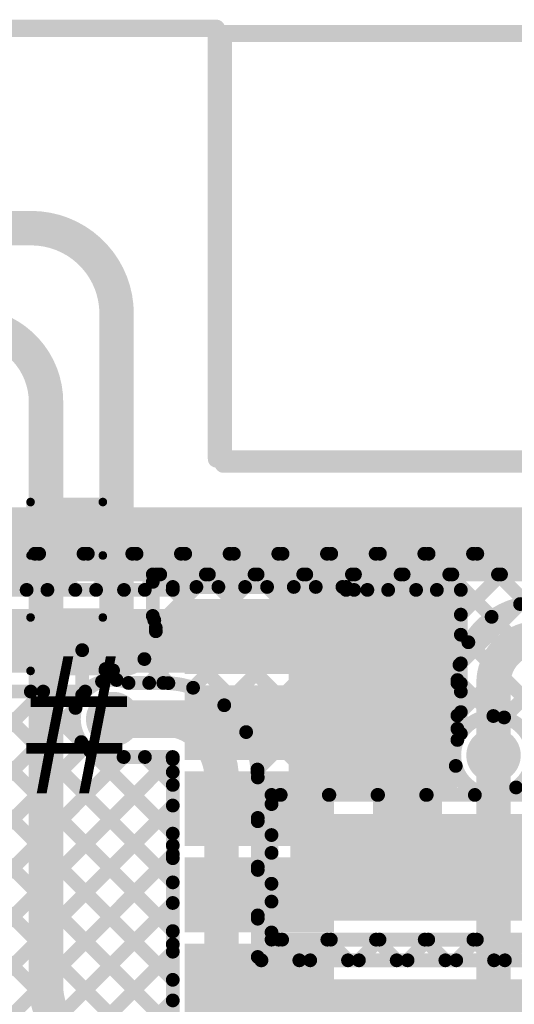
# Model space of a CAD drawing. Header units: millimetres. Extents: x 3.06 to 5.82, y 1.29 to 3.84.
# Tile 241 of 244: x 4.74 to 5.03, y 3.24 to 3.82. Entities that reach past the tile are written whole.
import ezdxf

# ---------------------------------------------------------------- set-up
doc = ezdxf.new("R2010")
doc.units = ezdxf.units.MM
doc.header["$MEASUREMENT"] = 0
for name, color, linetype in [('BottomLayer', 5, 'Continuous'), ('BottomSolder', 6, 'Continuous'), ('Mechanical13', 56, 'Continuous'), ('MultiLayer', 9, 'Continuous'), ('TopLayer', 1, 'Continuous'), ('TopOverlay', 2, 'Continuous'), ('TopPaste', 8, 'Continuous'), ('TopSolder', 216, 'Continuous'), ('ViaHoleLayer', 16, 'Continuous')]:
    doc.layers.add(name, color=color, linetype=linetype)

# ---------------------------------------------------------------- blocks, each defined once
blk = doc.blocks.new('C__0603_27')
at = {"layer": 'TopLayer'}
for points in [[(-0.045, 0.0175), (-0.045, -0.0175), (-0.015, 0.0175), (-0.015, -0.0175)], [(0.015, 0.0175), (0.015, -0.0175), (0.045, 0.0175), (0.045, -0.0175)]]:
    blk.add_solid(points, dxfattribs=at)
at = {"layer": 'TopOverlay', "const_width": 0.005}
for points in [[(-0.049, 0.021), (-0.018, 0.021)], [(-0.049, 0.021), (-0.049, -0.021)], [(0.018, 0.021), (0.049, 0.021)], [(0.049, 0.021), (0.049, -0.021)], [(-0.049, -0.021), (-0.018, -0.021)], [(0.018, -0.021), (0.049, -0.021)]]:
    blk.add_lwpolyline(points, dxfattribs=at)
at = {"layer": 'TopOverlay', "const_width": 0.0025}
for points in [[(-0.05025, 0.021, 1), (-0.04775, 0.021, 1)], [(-0.05025, 0.021, 1), (-0.04775, 0.021, 1)], [(-0.01925, 0.021, 1), (-0.01675, 0.021, 1)], [(0.01675, 0.021, 1), (0.01925, 0.021, 1)], [(0.04775, 0.021, 1), (0.05025, 0.021, 1)], [(0.04775, 0.021, 1), (0.05025, 0.021, 1)], [(-0.05025, -0.021, 1), (-0.04775, -0.021, 1)], [(-0.05025, -0.021, 1), (-0.04775, -0.021, 1)], [(-0.01925, -0.021, 1), (-0.01675, -0.021, 1)], [(0.01675, -0.021, 1), (0.01925, -0.021, 1)], [(0.04775, -0.021, 1), (0.05025, -0.021, 1)], [(0.04775, -0.021, 1), (0.05025, -0.021, 1)]]:
    blk.add_lwpolyline(points, format="xyb", close=True, dxfattribs=at)
at = {"layer": 'TopPaste'}
for points in [[(-0.045, 0.0175), (-0.045, -0.0175), (-0.015, 0.0175), (-0.015, -0.0175)], [(0.015, 0.0175), (0.015, -0.0175), (0.045, 0.0175), (0.045, -0.0175)]]:
    blk.add_solid(points, dxfattribs=at)
at = {"layer": 'TopSolder'}
for points in [[(-0.04736, 0.01986), (-0.04736, -0.01986), (-0.01264, 0.01986), (-0.01264, -0.01986)], [(0.01264, 0.01986), (0.01264, -0.01986), (0.04736, 0.01986), (0.04736, -0.01986)]]:
    blk.add_solid(points, dxfattribs=at)
blk = doc.blocks.new('ESP32_WROOM_32__16MB__68')
at = {"layer": 'TopLayer'}
for points in [[(-0.37402, 0.32697), (-0.29528, 0.32697), (-0.37402, 0.3624), (-0.29528, 0.3624)], [(-0.37402, 0.27697), (-0.29528, 0.27697), (-0.37402, 0.3124), (-0.29528, 0.3124)], [(-0.37402, 0.22697), (-0.29528, 0.22697), (-0.37402, 0.2624), (-0.29528, 0.2624)], [(-0.37402, 0.17697), (-0.29528, 0.17697), (-0.37402, 0.2124), (-0.29528, 0.2124)], [(-0.37402, 0.12697), (-0.29528, 0.12697), (-0.37402, 0.1624), (-0.29528, 0.1624)], [(-0.37402, 0.07697), (-0.29528, 0.07697), (-0.37402, 0.1124), (-0.29528, 0.1124)]]:
    blk.add_solid(points, dxfattribs=at)
at = {"layer": 'TopOverlay', "const_width": 0.01}
for points in [[(-0.35565, 0.64467), (-0.35564, 0.64468)], [(-0.35565, 0.395), (-0.35565, 0.64467)], [(-0.35564, 0.64468), (-0.35564, 0.64469)], [(-0.35564, 0.64469), (0.36481, 0.64469)], [(-0.35565, 0.39469), (0.36535, 0.39469)]]:
    blk.add_lwpolyline(points, dxfattribs=at)
at = {"layer": 'TopOverlay'}
for points, const_width in [([(-0.35815, 0.64467, 1), (-0.35315, 0.64467, 1)], 0.005), ([(-0.35815, 0.64467, 1), (-0.35315, 0.64467, 1)], 0.005), ([(-0.35814, 0.64469, 1), (-0.35314, 0.64469, 1)], 0.005), ([(-0.35814, 0.64469, 1), (-0.35314, 0.64469, 1)], 0.005), ([(-0.35814, 0.64468, 1), (-0.35314, 0.64468, 1)], 0.005), ([(-0.35814, 0.64468, 1), (-0.35314, 0.64468, 1)], 0.005), ([(-0.35815, 0.395, 1), (-0.35315, 0.395, 1)], 0.005), ([(-0.35815, 0.39469, 1), (-0.35315, 0.39469, 1)], 0.005), ([(-0.38876, 0.3435, 1), (-0.40489, 0.3435, 1)], 0.01969), ([(-0.40981, 0.3435, 1), (-0.39996, 0.3435, 1)], 0.00984), ([(-0.39368, 0.3435, 1), (-0.38384, 0.3435, 1)], 0.00984)]:
    blk.add_lwpolyline(points, format="xyb", close=True, dxfattribs=dict(at, const_width=const_width))
at = {"layer": 'TopPaste'}
for points in [[(-0.37402, 0.32697), (-0.29528, 0.32697), (-0.37402, 0.3624), (-0.29528, 0.3624)], [(-0.37402, 0.27697), (-0.29528, 0.27697), (-0.37402, 0.3124), (-0.29528, 0.3124)], [(-0.37402, 0.22697), (-0.29528, 0.22697), (-0.37402, 0.2624), (-0.29528, 0.2624)], [(-0.37402, 0.17697), (-0.29528, 0.17697), (-0.37402, 0.2124), (-0.29528, 0.2124)], [(-0.37402, 0.12697), (-0.29528, 0.12697), (-0.37402, 0.1624), (-0.29528, 0.1624)], [(-0.37402, 0.07697), (-0.29528, 0.07697), (-0.37402, 0.1124), (-0.29528, 0.1124)]]:
    blk.add_solid(points, dxfattribs=at)
at = {"layer": 'TopSolder'}
for points in [[(-0.37802, 0.32297), (-0.29128, 0.32297), (-0.37802, 0.3664), (-0.29128, 0.3664)], [(-0.37802, 0.27297), (-0.29128, 0.27297), (-0.37802, 0.3164), (-0.29128, 0.3164)], [(-0.37802, 0.22297), (-0.29128, 0.22297), (-0.37802, 0.2664), (-0.29128, 0.2664)], [(-0.37802, 0.17297), (-0.29128, 0.17297), (-0.37802, 0.2164), (-0.29128, 0.2164)], [(-0.37802, 0.12297), (-0.29128, 0.12297), (-0.37802, 0.1664), (-0.29128, 0.1664)], [(-0.37802, 0.07297), (-0.29128, 0.07297), (-0.37802, 0.1164), (-0.29128, 0.1164)]]:
    blk.add_solid(points, dxfattribs=at)

msp = doc.modelspace()

# ---------------------------------------------------------------- linework, layer by layer
at = {"layer": 'BottomLayer'}
for points, const_width in [([(4.395, 3.695), (4.74834, 3.695)], 0.02), ([(4.798, 3.461), (4.798, 3.64534)], 0.02), ([(4.757, 3.255), (4.757, 3.594)], 0.02), ([(4.81693, 3.431), (4.87993, 3.494)], 0.008), ([(4.819, 3.494), (5.698, 3.494)], 0.008), ([(4.819, 3.48964), (4.82336, 3.494)], 0.008), ([(4.819, 3.46991), (4.819, 3.494)], 0.008), ([(4.82072, 3.46307), (4.85164, 3.494)], 0.008), ([(4.82158, 3.494), (4.94958, 3.366)], 0.008), ([(4.84242, 3.42821), (4.90821, 3.494)], 0.008), ([(4.84986, 3.494), (4.97786, 3.366)], 0.008), ([(4.86055, 3.41805), (4.9365, 3.494)], 0.008), ([(4.87326, 3.40248), (4.96478, 3.494)], 0.008), ([(4.87815, 3.494), (5.00615, 3.366)], 0.008), ([(4.87981, 3.38074), (4.99307, 3.494)], 0.008), ([(4.89335, 3.366), (5.02135, 3.494)], 0.008), ([(4.90643, 3.494), (4.996, 3.40443)], 0.008), ([(4.93471, 3.494), (4.99603, 3.43268)], 0.008), ([(4.963, 3.494), (5.00237, 3.45463)], 0.008), ([(4.99128, 3.494), (5.01589, 3.46939)], 0.008), ([(5.01957, 3.494), (5.03608, 3.47749)], 0.008), ([(5.03243, 3.4768), (5.04963, 3.494)], 0.008), ([(4.8199, 3.4674), (4.92129, 3.366)], 0.008), ([(4.778, 3.42401), (4.778, 3.45003)], 0.008), ([(4.81413, 3.44487), (4.82809, 3.43092)], 0.008), ([(4.78951, 3.43187), (4.79593, 3.43828)], 0.008), ([(4.79163, 3.4391), (4.798, 3.43272)], 0.008), ([(4.92163, 3.366), (4.9972, 3.44157)], 0.008), ([(5.017, 3.389), (5.017, 3.431)], 0.02), ([(4.80491, 3.431), (4.82514, 3.431)], 0.008), ([(4.996, 3.39791), (4.996, 3.431)], 0.008), ([(4.796, 3.41), (4.82514, 3.41)], 0.02), ([(4.94992, 3.366), (4.996, 3.41208)], 0.008), ([(4.859, 3.27194), (4.859, 3.37614)], 0.02), ([(4.9782, 3.366), (4.99504, 3.38283)], 0.008), ([(4.87992, 3.37909), (4.89301, 3.366)], 0.008), ([(4.88, 3.27194), (4.88, 3.37614)], 0.008), ([(5.0301, 3.37033), (5.03443, 3.366)], 0.008), ([(4.888, 3.366), (5.392, 3.366)], 0.008), ([(4.888, 3.36065), (4.89335, 3.366)], 0.008), ([(4.888, 3.282), (4.888, 3.366)], 0.008), ([(4.88, 3.35265), (4.888, 3.36065)], 0.008), ([(4.88, 3.35072), (4.888, 3.34272)], 0.008), ([(4.88, 3.32437), (4.888, 3.33237)], 0.008), ([(4.88, 3.32244), (4.888, 3.31444)], 0.008), ([(4.88, 3.29608), (4.888, 3.30408)], 0.008), ([(4.88, 3.29416), (4.888, 3.28616)], 0.008), ([(4.888, 3.28616), (4.89216, 3.282)], 0.008), ([(4.8822, 3.27), (4.8942, 3.282)], 0.008), ([(4.888, 3.282), (5.392, 3.282)], 0.008), ([(4.89216, 3.282), (4.90416, 3.27)], 0.008), ([(4.91049, 3.27), (4.92249, 3.282)], 0.008), ([(4.92044, 3.282), (4.93244, 3.27)], 0.008), ([(4.93877, 3.27), (4.95077, 3.282)], 0.008), ([(4.94872, 3.282), (4.96072, 3.27)], 0.008), ([(4.96706, 3.27), (4.97906, 3.282)], 0.008), ([(4.97701, 3.282), (4.98901, 3.27)], 0.008), ([(4.99534, 3.27), (5.00734, 3.282)], 0.008), ([(5.00529, 3.282), (5.01729, 3.27)], 0.008), ([(5.02362, 3.27), (5.03562, 3.282)], 0.008), ([(5.02362, 3.27), (5.03562, 3.282)], 0.008), ([(4.88194, 3.27), (5.352, 3.27)], 0.008), ([(4.88194, 3.249), (5.352, 3.249)], 0.02)]:
    msp.add_lwpolyline(points, dxfattribs=dict(at, const_width=const_width))
for points, const_width in [([(4.74334, 3.695, 1), (4.75334, 3.695, 1)], 0.01), ([(4.74334, 3.695, 1), (4.75334, 3.695, 1)], 0.01), ([(4.793, 3.64534, 1), (4.803, 3.64534, 1)], 0.01), ([(4.793, 3.64534, 1), (4.803, 3.64534, 1)], 0.01), ([(4.752, 3.594, 1), (4.762, 3.594, 1)], 0.01), ([(4.752, 3.594, 1), (4.762, 3.594, 1)], 0.01), ([(4.93109, 3.493, 1), (4.94291, 3.493, 1)], 0.01181), ([(4.96709, 3.493, 1), (4.97891, 3.493, 1)], 0.01181), ([(4.817, 3.494, 1), (4.821, 3.494, 1)], 0.004), ([(4.817, 3.494, 1), (4.821, 3.494, 1)], 0.004), ([(4.81958, 3.494, 1), (4.82358, 3.494, 1)], 0.004), ([(4.82136, 3.494, 1), (4.82536, 3.494, 1)], 0.004), ([(4.84786, 3.494, 1), (4.85186, 3.494, 1)], 0.004), ([(4.84964, 3.494, 1), (4.85364, 3.494, 1)], 0.004), ([(4.87615, 3.494, 1), (4.88015, 3.494, 1)], 0.004), ([(4.87793, 3.494, 1), (4.88193, 3.494, 1)], 0.004), ([(4.90443, 3.494, 1), (4.90843, 3.494, 1)], 0.004), ([(4.90621, 3.494, 1), (4.91021, 3.494, 1)], 0.004), ([(4.93271, 3.494, 1), (4.93671, 3.494, 1)], 0.004), ([(4.9345, 3.494, 1), (4.9385, 3.494, 1)], 0.004), ([(4.961, 3.494, 1), (4.965, 3.494, 1)], 0.004), ([(4.96278, 3.494, 1), (4.96678, 3.494, 1)], 0.004), ([(4.98928, 3.494, 1), (4.99328, 3.494, 1)], 0.004), ([(4.99107, 3.494, 1), (4.99507, 3.494, 1)], 0.004), ([(5.01757, 3.494, 1), (5.02157, 3.494, 1)], 0.004), ([(5.01935, 3.494, 1), (5.02335, 3.494, 1)], 0.004), ([(4.817, 3.48964, 1), (4.821, 3.48964, 1)], 0.004), ([(5.03043, 3.4768, 1), (5.03443, 3.4768, 1)], 0.004), ([(4.79209, 3.461, 1), (4.80391, 3.461, 1)], 0.01181), ([(4.793, 3.461, 1), (4.803, 3.461, 1)], 0.01), ([(4.817, 3.46991, 1), (4.821, 3.46991, 1)], 0.004), ([(4.817, 3.46991, 1), (4.821, 3.46991, 1)], 0.004), ([(4.8179, 3.4674, 1), (4.8219, 3.4674, 1)], 0.004), ([(5.01389, 3.46939, 1), (5.01789, 3.46939, 1)], 0.004), ([(4.81872, 3.46307, 1), (4.82272, 3.46307, 1)], 0.004), ([(4.81881, 3.461, 1), (4.82281, 3.461, 1)], 0.004), ([(4.81881, 3.461, 1), (4.82281, 3.461, 1)], 0.004), ([(5.00037, 3.45463, 1), (5.00437, 3.45463, 1)], 0.004), ([(4.776, 3.45003, 1), (4.78, 3.45003, 1)], 0.004), ([(4.776, 3.45003, 1), (4.78, 3.45003, 1)], 0.004), ([(4.81213, 3.44487, 1), (4.81613, 3.44487, 1)], 0.004), ([(4.78963, 3.4391, 1), (4.79363, 3.4391, 1)], 0.004), ([(4.79393, 3.43828, 1), (4.79793, 3.43828, 1)], 0.004), ([(4.9952, 3.44157, 1), (4.9992, 3.44157, 1)], 0.004), ([(5.012, 3.431, 1), (5.022, 3.431, 1)], 0.01), ([(5.012, 3.431, 1), (5.022, 3.431, 1)], 0.01), ([(4.78751, 3.43187, 1), (4.79151, 3.43187, 1)], 0.004), ([(4.796, 3.43272, 1), (4.8, 3.43272, 1)], 0.004), ([(4.80291, 3.431, 1), (4.80691, 3.431, 1)], 0.004), ([(4.80291, 3.431, 1), (4.80691, 3.431, 1)], 0.004), ([(4.81493, 3.431, 1), (4.81893, 3.431, 1)], 0.004), ([(4.82314, 3.431, 1), (4.82714, 3.431, 1)], 0.004), ([(4.82314, 3.431, 1), (4.82714, 3.431, 1)], 0.004), ([(4.994, 3.431, 1), (4.998, 3.431, 1)], 0.004), ([(4.994, 3.431, 1), (4.998, 3.431, 1)], 0.004), ([(4.99403, 3.43268, 1), (4.99803, 3.43268, 1)], 0.004), ([(4.82609, 3.43092, 1), (4.83009, 3.43092, 1)], 0.004), ([(4.84042, 3.42821, 1), (4.84442, 3.42821, 1)], 0.004), ([(4.776, 3.42401, 1), (4.78, 3.42401, 1)], 0.004), ([(4.776, 3.42401, 1), (4.78, 3.42401, 1)], 0.004), ([(4.79009, 3.41, 1), (4.80191, 3.41, 1)], 0.01181), ([(4.791, 3.41, 1), (4.801, 3.41, 1)], 0.01), ([(4.82014, 3.41, 1), (4.83014, 3.41, 1)], 0.01), ([(4.82014, 3.41, 1), (4.83014, 3.41, 1)], 0.01), ([(4.85855, 3.41805, 1), (4.86255, 3.41805, 1)], 0.004), ([(4.994, 3.41208, 1), (4.998, 3.41208, 1)], 0.004), ([(4.87126, 3.40248, 1), (4.87526, 3.40248, 1)], 0.004), ([(4.994, 3.40443, 1), (4.998, 3.40443, 1)], 0.004), ([(4.994, 3.39791, 1), (4.998, 3.39791, 1)], 0.004), ([(4.994, 3.39791, 1), (4.998, 3.39791, 1)], 0.004), ([(5.01109, 3.389, 1), (5.02291, 3.389, 1)], 0.01181), ([(5.012, 3.389, 1), (5.022, 3.389, 1)], 0.01), ([(4.854, 3.37614, 1), (4.864, 3.37614, 1)], 0.01), ([(4.854, 3.37614, 1), (4.864, 3.37614, 1)], 0.01), ([(4.87781, 3.38074, 1), (4.88181, 3.38074, 1)], 0.004), ([(4.99304, 3.38283, 1), (4.99704, 3.38283, 1)], 0.004), ([(4.87792, 3.37909, 1), (4.88192, 3.37909, 1)], 0.004), ([(4.878, 3.37614, 1), (4.882, 3.37614, 1)], 0.004), ([(4.878, 3.37614, 1), (4.882, 3.37614, 1)], 0.004), ([(5.0281, 3.37033, 1), (5.0321, 3.37033, 1)], 0.004), ([(4.886, 3.366, 1), (4.89, 3.366, 1)], 0.004), ([(4.886, 3.366, 1), (4.89, 3.366, 1)], 0.004), ([(4.89101, 3.366, 1), (4.89501, 3.366, 1)], 0.004), ([(4.89135, 3.366, 1), (4.89535, 3.366, 1)], 0.004), ([(4.89135, 3.366, 1), (4.89535, 3.366, 1)], 0.004), ([(4.91929, 3.366, 1), (4.92329, 3.366, 1)], 0.004), ([(4.91963, 3.366, 1), (4.92363, 3.366, 1)], 0.004), ([(4.94758, 3.366, 1), (4.95158, 3.366, 1)], 0.004), ([(4.94792, 3.366, 1), (4.95192, 3.366, 1)], 0.004), ([(4.97586, 3.366, 1), (4.97986, 3.366, 1)], 0.004), ([(4.9762, 3.366, 1), (4.9802, 3.366, 1)], 0.004), ([(5.00415, 3.366, 1), (5.00815, 3.366, 1)], 0.004), ([(4.886, 3.36065, 1), (4.89, 3.36065, 1)], 0.004), ([(4.886, 3.36065, 1), (4.89, 3.36065, 1)], 0.004), ([(4.878, 3.35265, 1), (4.882, 3.35265, 1)], 0.004), ([(4.878, 3.35072, 1), (4.882, 3.35072, 1)], 0.004), ([(4.886, 3.34272, 1), (4.89, 3.34272, 1)], 0.004), ([(4.886, 3.33237, 1), (4.89, 3.33237, 1)], 0.004), ([(4.96809, 3.325, 1), (4.97991, 3.325, 1)], 0.01181), ([(4.878, 3.32437, 1), (4.882, 3.32437, 1)], 0.004), ([(4.878, 3.32244, 1), (4.882, 3.32244, 1)], 0.004), ([(4.886, 3.31444, 1), (4.89, 3.31444, 1)], 0.004), ([(4.886, 3.30408, 1), (4.89, 3.30408, 1)], 0.004), ([(4.878, 3.29608, 1), (4.882, 3.29608, 1)], 0.004), ([(4.878, 3.29416, 1), (4.882, 3.29416, 1)], 0.004), ([(4.886, 3.28616, 1), (4.89, 3.28616, 1)], 0.004), ([(4.886, 3.28616, 1), (4.89, 3.28616, 1)], 0.004), ([(4.854, 3.27194, 1), (4.864, 3.27194, 1)], 0.01), ([(4.854, 3.27194, 1), (4.864, 3.27194, 1)], 0.01), ([(4.886, 3.282, 1), (4.89, 3.282, 1)], 0.004), ([(4.886, 3.282, 1), (4.89, 3.282, 1)], 0.004), ([(4.89016, 3.282, 1), (4.89416, 3.282, 1)], 0.004), ([(4.89016, 3.282, 1), (4.89416, 3.282, 1)], 0.004), ([(4.8922, 3.282, 1), (4.8962, 3.282, 1)], 0.004), ([(4.91844, 3.282, 1), (4.92244, 3.282, 1)], 0.004), ([(4.92049, 3.282, 1), (4.92449, 3.282, 1)], 0.004), ([(4.94672, 3.282, 1), (4.95072, 3.282, 1)], 0.004), ([(4.94877, 3.282, 1), (4.95277, 3.282, 1)], 0.004), ([(4.97501, 3.282, 1), (4.97901, 3.282, 1)], 0.004), ([(4.97706, 3.282, 1), (4.98106, 3.282, 1)], 0.004), ([(5.00329, 3.282, 1), (5.00729, 3.282, 1)], 0.004), ([(5.00534, 3.282, 1), (5.00934, 3.282, 1)], 0.004), ([(4.878, 3.27194, 1), (4.882, 3.27194, 1)], 0.004), ([(4.878, 3.27194, 1), (4.882, 3.27194, 1)], 0.004), ([(4.87994, 3.27, 1), (4.88394, 3.27, 1)], 0.004), ([(4.87994, 3.27, 1), (4.88394, 3.27, 1)], 0.004), ([(4.8802, 3.27, 1), (4.8842, 3.27, 1)], 0.004), ([(4.90216, 3.27, 1), (4.90616, 3.27, 1)], 0.004), ([(4.90849, 3.27, 1), (4.91249, 3.27, 1)], 0.004), ([(4.93044, 3.27, 1), (4.93444, 3.27, 1)], 0.004), ([(4.93677, 3.27, 1), (4.94077, 3.27, 1)], 0.004), ([(4.95872, 3.27, 1), (4.96272, 3.27, 1)], 0.004), ([(4.96506, 3.27, 1), (4.96906, 3.27, 1)], 0.004), ([(4.98701, 3.27, 1), (4.99101, 3.27, 1)], 0.004), ([(4.99334, 3.27, 1), (4.99734, 3.27, 1)], 0.004), ([(5.01529, 3.27, 1), (5.01929, 3.27, 1)], 0.004), ([(5.02162, 3.27, 1), (5.02562, 3.27, 1)], 0.004), ([(5.02162, 3.27, 1), (5.02562, 3.27, 1)], 0.004), ([(4.752, 3.255, 1), (4.762, 3.255, 1)], 0.01), ([(4.752, 3.255, 1), (4.762, 3.255, 1)], 0.01), ([(4.87694, 3.249, 1), (4.88694, 3.249, 1)], 0.01), ([(4.87694, 3.249, 1), (4.88694, 3.249, 1)], 0.01)]:
    msp.add_lwpolyline(points, format="xyb", close=True, dxfattribs=dict(at, const_width=const_width))
for points, const_width in [([(4.74834, 3.695, -0.414214), (4.798, 3.64534)], 0.02), ([(4.712, 3.639, -0.414214), (4.757, 3.594)], 0.02), ([(4.996, 3.431, -0.414214), (5.043, 3.478)], 0.008), ([(4.819, 3.46991, -0.100628), (4.82081, 3.461)], 0.008), ([(4.82081, 3.461, -0.776065), (4.778, 3.45003)], 0.008), ([(5.017, 3.431, -0.414214), (5.043, 3.457)], 0.02), ([(4.778, 3.42401, -0.339871), (4.80491, 3.431)], 0.008), ([(4.82514, 3.431, -0.414214), (4.88, 3.37614)], 0.008), ([(4.82514, 3.41, -0.414214), (4.859, 3.37614)], 0.02), ([(5.03981, 3.389, -1.223773), (4.996, 3.39791)], 0.008), ([(4.88194, 3.249, -0.414214), (4.859, 3.27194)], 0.02), ([(4.88194, 3.27, -0.414214), (4.88, 3.27194)], 0.008), ([(4.795, 3.217, -0.414214), (4.757, 3.255)], 0.02)]:
    msp.add_lwpolyline(points, format="xyb", dxfattribs=dict(at, const_width=const_width))
for points in [[(4.898, 3.367), (4.996, 3.367), (4.898, 3.515), (4.996, 3.515)], [(4.899, 3.293), (5.582, 3.293), (4.899, 3.355), (5.582, 3.355)]]:
    msp.add_solid(points, dxfattribs=at)
at = {"layer": 'BottomSolder', "const_width": 0.01581}
for points in [[(4.92909, 3.493, 1), (4.94491, 3.493, 1)], [(4.96509, 3.493, 1), (4.98091, 3.493, 1)], [(4.79009, 3.461, 1), (4.80591, 3.461, 1)], [(4.78809, 3.41, 1), (4.80391, 3.41, 1)], [(5.00909, 3.389, 1), (5.02491, 3.389, 1)], [(4.96609, 3.325, 1), (4.98191, 3.325, 1)]]:
    msp.add_lwpolyline(points, format="xyb", close=True, dxfattribs=at)
at = {"layer": 'Mechanical13', "const_width": 0.01}
for points in [[(4.392, 3.811), (4.856, 3.811)], [(4.856, 3.561), (4.856, 3.811)], [(4.856, 3.561), (5.576, 3.561)]]:
    msp.add_lwpolyline(points, dxfattribs=at)
at = {"layer": 'Mechanical13', "const_width": 0.005}
for points in [[(4.8535, 3.811, 1), (4.8585, 3.811, 1)], [(4.8535, 3.811, 1), (4.8585, 3.811, 1)], [(4.8535, 3.561, 1), (4.8585, 3.561, 1)], [(4.8535, 3.561, 1), (4.8585, 3.561, 1)]]:
    msp.add_lwpolyline(points, format="xyb", close=True, dxfattribs=at)
at = {"layer": 'MultiLayer', "const_width": 0.01181}
for points in [[(4.93109, 3.493, 1), (4.94291, 3.493, 1)], [(4.96709, 3.493, 1), (4.97891, 3.493, 1)], [(4.79209, 3.461, 1), (4.80391, 3.461, 1)], [(4.79009, 3.41, 1), (4.80191, 3.41, 1)], [(5.01109, 3.389, 1), (5.02291, 3.389, 1)], [(4.96809, 3.325, 1), (4.97991, 3.325, 1)]]:
    msp.add_lwpolyline(points, format="xyb", close=True, dxfattribs=at)
at = {"layer": 'TopLayer'}
for points, const_width in [([(4.36559, 3.752), (4.83063, 3.28696)], 0.008), ([(4.339, 3.7503), (4.83063, 3.25867)], 0.008), ([(4.339, 3.72202), (4.83063, 3.23039)], 0.008), ([(4.339, 3.69373), (4.80273, 3.23)], 0.008), ([(4.339, 3.66545), (4.77445, 3.23)], 0.008), ([(4.724, 3.506), (5.617, 3.506)], 0.008), ([(4.72472, 3.506), (4.74572, 3.485)], 0.008), ([(4.72951, 3.485), (4.75051, 3.506)], 0.008), ([(4.75301, 3.506), (4.77401, 3.485)], 0.008), ([(4.75779, 3.485), (4.77879, 3.506)], 0.008), ([(4.78129, 3.506), (4.80229, 3.485)], 0.008), ([(4.78608, 3.485), (4.80708, 3.506)], 0.008), ([(4.80958, 3.506), (4.83058, 3.485)], 0.008), ([(4.81436, 3.485), (4.83536, 3.506)], 0.008), ([(4.83786, 3.506), (4.85714, 3.48672)], 0.008), ([(4.84436, 3.48672), (4.86364, 3.506)], 0.008), ([(4.86615, 3.506), (4.88543, 3.48672)], 0.008), ([(4.87265, 3.48672), (4.89193, 3.506)], 0.008), ([(4.89443, 3.506), (4.91371, 3.48672)], 0.008), ([(4.90093, 3.48672), (4.92021, 3.506)], 0.008), ([(4.92271, 3.506), (4.94371, 3.485)], 0.008), ([(4.92921, 3.48672), (4.9485, 3.506)], 0.008), ([(4.951, 3.506), (4.972, 3.485)], 0.008), ([(4.95578, 3.485), (4.97678, 3.506)], 0.008), ([(4.97928, 3.506), (5.4601, 3.02518)], 0.008), ([(4.98407, 3.485), (5.00507, 3.506)], 0.008), ([(4.998, 3.47065), (5.03335, 3.506)], 0.008), ([(4.998, 3.41408), (5.08992, 3.506)], 0.008), ([(4.998, 3.44237), (5.06163, 3.506)], 0.008), ([(5.00757, 3.506), (5.48357, 3.03)], 0.008), ([(5.02317, 3.41096), (5.1182, 3.506)], 0.008), ([(4.692, 3.485), (4.83063, 3.485)], 0.008), ([(4.83063, 3.48672), (4.93137, 3.48672)], 0.008), ([(4.93137, 3.485), (4.936, 3.485)], 0.008), ([(4.936, 3.485), (4.998, 3.485)], 0.008), ([(4.936, 3.485), (4.998, 3.485)], 0.008), ([(4.998, 3.426), (4.998, 3.485)], 0.008), ([(4.998, 3.426), (4.998, 3.485)], 0.008), ([(4.798, 3.461), (4.87471, 3.461)], 0.02), ([(4.87571, 3.46), (4.93, 3.46)], 0.02), ([(4.998, 3.459), (5.44457, 3.01243)], 0.008), ([(4.5516, 3.22224), (4.75536, 3.426)], 0.008), ([(4.692, 3.426), (4.77974, 3.426)], 0.008), ([(4.71987, 3.426), (4.83063, 3.31524)], 0.008), ([(4.74816, 3.426), (4.7775, 3.39666)], 0.008), ([(4.998, 3.43071), (5.0169, 3.41181)], 0.008), ([(4.998, 3.40162), (4.998, 3.426)], 0.008), ([(4.975, 3.326), (4.975, 3.415)], 0.02), ([(4.56574, 3.2081), (4.77413, 3.41649)], 0.008), ([(4.796, 3.41), (4.87571, 3.41)], 0.022), ([(4.57988, 3.19396), (4.77983, 3.39391)], 0.008), ([(4.78266, 3.3915), (4.83063, 3.34353)], 0.008), ([(5.017, 3.242), (5.017, 3.389)], 0.02), ([(4.64421, 3.23), (4.80221, 3.388)], 0.008), ([(4.6725, 3.23), (4.8305, 3.388)], 0.008), ([(4.80203, 3.388), (4.83063, 3.388)], 0.008), ([(4.81444, 3.388), (4.83063, 3.37181)], 0.008), ([(4.83063, 3.37928), (4.83063, 3.38672)], 0.008), ([(4.83063, 3.37928), (4.83063, 3.38672)], 0.008), ([(4.83063, 3.33672), (4.83063, 3.37928)], 0.008), ([(4.70078, 3.23), (4.83063, 3.35985)], 0.008), ([(4.83063, 3.32928), (4.83063, 3.33672)], 0.008), ([(4.83063, 3.32928), (4.83063, 3.33672)], 0.008), ([(4.72907, 3.23), (4.83063, 3.33156)], 0.008), ([(4.83063, 3.28672), (4.83063, 3.32928)], 0.008), ([(4.75735, 3.23), (4.83063, 3.30328)], 0.008), ([(4.83063, 3.27928), (4.83063, 3.28672)], 0.008), ([(4.83063, 3.27928), (4.83063, 3.28672)], 0.008), ([(4.83063, 3.23672), (4.83063, 3.27928)], 0.008), ([(4.78563, 3.23), (4.83063, 3.275)], 0.008), ([(4.81392, 3.23), (4.83063, 3.24671)], 0.008)]:
    msp.add_lwpolyline(points, dxfattribs=dict(at, const_width=const_width))
for points, const_width in [([(4.74851, 3.506, 1), (4.75251, 3.506, 1)], 0.004), ([(4.75101, 3.506, 1), (4.75501, 3.506, 1)], 0.004), ([(4.77679, 3.506, 1), (4.78079, 3.506, 1)], 0.004), ([(4.77929, 3.506, 1), (4.78329, 3.506, 1)], 0.004), ([(4.80508, 3.506, 1), (4.80908, 3.506, 1)], 0.004), ([(4.80758, 3.506, 1), (4.81158, 3.506, 1)], 0.004), ([(4.83336, 3.506, 1), (4.83736, 3.506, 1)], 0.004), ([(4.83586, 3.506, 1), (4.83986, 3.506, 1)], 0.004), ([(4.86164, 3.506, 1), (4.86564, 3.506, 1)], 0.004), ([(4.86415, 3.506, 1), (4.86815, 3.506, 1)], 0.004), ([(4.88993, 3.506, 1), (4.89393, 3.506, 1)], 0.004), ([(4.89243, 3.506, 1), (4.89643, 3.506, 1)], 0.004), ([(4.91821, 3.506, 1), (4.92221, 3.506, 1)], 0.004), ([(4.92071, 3.506, 1), (4.92471, 3.506, 1)], 0.004), ([(4.9465, 3.506, 1), (4.9505, 3.506, 1)], 0.004), ([(4.949, 3.506, 1), (4.953, 3.506, 1)], 0.004), ([(4.97478, 3.506, 1), (4.97878, 3.506, 1)], 0.004), ([(4.97728, 3.506, 1), (4.98128, 3.506, 1)], 0.004), ([(5.00307, 3.506, 1), (5.00707, 3.506, 1)], 0.004), ([(5.00557, 3.506, 1), (5.00957, 3.506, 1)], 0.004), ([(4.93109, 3.493, 1), (4.94291, 3.493, 1)], 0.01181), ([(4.96709, 3.493, 1), (4.97891, 3.493, 1)], 0.01181), ([(4.74372, 3.485, 1), (4.74772, 3.485, 1)], 0.004), ([(4.75579, 3.485, 1), (4.75979, 3.485, 1)], 0.004), ([(4.77201, 3.485, 1), (4.77601, 3.485, 1)], 0.004), ([(4.78408, 3.485, 1), (4.78808, 3.485, 1)], 0.004), ([(4.80029, 3.485, 1), (4.80429, 3.485, 1)], 0.004), ([(4.81236, 3.485, 1), (4.81636, 3.485, 1)], 0.004), ([(4.82858, 3.485, 1), (4.83258, 3.485, 1)], 0.004), ([(4.82863, 3.48672, 1), (4.83263, 3.48672, 1)], 0.004), ([(4.82863, 3.485, 1), (4.83263, 3.485, 1)], 0.004), ([(4.84236, 3.48672, 1), (4.84636, 3.48672, 1)], 0.004), ([(4.85514, 3.48672, 1), (4.85914, 3.48672, 1)], 0.004), ([(4.87065, 3.48672, 1), (4.87465, 3.48672, 1)], 0.004), ([(4.88343, 3.48672, 1), (4.88743, 3.48672, 1)], 0.004), ([(4.89893, 3.48672, 1), (4.90293, 3.48672, 1)], 0.004), ([(4.91171, 3.48672, 1), (4.91571, 3.48672, 1)], 0.004), ([(4.92721, 3.48672, 1), (4.93121, 3.48672, 1)], 0.004), ([(4.92937, 3.48672, 1), (4.93337, 3.48672, 1)], 0.004), ([(4.92937, 3.485, 1), (4.93337, 3.485, 1)], 0.004), ([(4.934, 3.485, 1), (4.938, 3.485, 1)], 0.004), ([(4.934, 3.485, 1), (4.938, 3.485, 1)], 0.004), ([(4.934, 3.485, 1), (4.938, 3.485, 1)], 0.004), ([(4.94171, 3.485, 1), (4.94571, 3.485, 1)], 0.004), ([(4.95378, 3.485, 1), (4.95778, 3.485, 1)], 0.004), ([(4.97, 3.485, 1), (4.974, 3.485, 1)], 0.004), ([(4.98207, 3.485, 1), (4.98607, 3.485, 1)], 0.004), ([(4.996, 3.485, 1), (5, 3.485, 1)], 0.004), ([(4.996, 3.485, 1), (5, 3.485, 1)], 0.004), ([(4.996, 3.485, 1), (5, 3.485, 1)], 0.004), ([(4.996, 3.485, 1), (5, 3.485, 1)], 0.004), ([(4.79209, 3.461, 1), (4.80391, 3.461, 1)], 0.01181), ([(4.793, 3.461, 1), (4.803, 3.461, 1)], 0.01), ([(4.86971, 3.461, 1), (4.87971, 3.461, 1)], 0.01), ([(4.86971, 3.461, 1), (4.87971, 3.461, 1)], 0.01), ([(4.87071, 3.46, 1), (4.88071, 3.46, 1)], 0.01), ([(4.87071, 3.46, 1), (4.88071, 3.46, 1)], 0.01), ([(4.925, 3.46, 1), (4.935, 3.46, 1)], 0.01), ([(4.925, 3.46, 1), (4.935, 3.46, 1)], 0.01), ([(4.996, 3.47065, 1), (5, 3.47065, 1)], 0.004), ([(4.996, 3.459, 1), (5, 3.459, 1)], 0.004), ([(4.996, 3.44237, 1), (5, 3.44237, 1)], 0.004), ([(4.74616, 3.426, 1), (4.75016, 3.426, 1)], 0.004), ([(4.75336, 3.426, 1), (4.75736, 3.426, 1)], 0.004), ([(4.77774, 3.426, 1), (4.78174, 3.426, 1)], 0.004), ([(4.77774, 3.426, 1), (4.78174, 3.426, 1)], 0.004), ([(4.996, 3.43071, 1), (5, 3.43071, 1)], 0.004), ([(4.996, 3.426, 1), (5, 3.426, 1)], 0.004), ([(4.996, 3.426, 1), (5, 3.426, 1)], 0.004), ([(4.996, 3.426, 1), (5, 3.426, 1)], 0.004), ([(4.97, 3.415, 1), (4.98, 3.415, 1)], 0.01), ([(4.97, 3.415, 1), (4.98, 3.415, 1)], 0.01), ([(4.77213, 3.41649, 1), (4.77613, 3.41649, 1)], 0.004), ([(4.79009, 3.41, 1), (4.80191, 3.41, 1)], 0.01181), ([(4.7905, 3.41, 1), (4.8015, 3.41, 1)], 0.011), ([(4.87021, 3.41, 1), (4.88121, 3.41, 1)], 0.011), ([(4.996, 3.41408, 1), (5, 3.41408, 1)], 0.004), ([(5.0149, 3.41181, 1), (5.0189, 3.41181, 1)], 0.004), ([(5.02117, 3.41096, 1), (5.02517, 3.41096, 1)], 0.004), ([(4.996, 3.40162, 1), (5, 3.40162, 1)], 0.004), ([(4.996, 3.40162, 1), (5, 3.40162, 1)], 0.004), ([(5.01109, 3.389, 1), (5.02291, 3.389, 1)], 0.01181), ([(4.7755, 3.39666, 1), (4.7795, 3.39666, 1)], 0.004), ([(4.77783, 3.39391, 1), (4.78183, 3.39391, 1)], 0.004), ([(4.78066, 3.3915, 1), (4.78466, 3.3915, 1)], 0.004), ([(5.012, 3.389, 1), (5.022, 3.389, 1)], 0.01), ([(4.80003, 3.388, 1), (4.80403, 3.388, 1)], 0.004), ([(4.80003, 3.388, 1), (4.80403, 3.388, 1)], 0.004), ([(4.80021, 3.388, 1), (4.80421, 3.388, 1)], 0.004), ([(4.81244, 3.388, 1), (4.81644, 3.388, 1)], 0.004), ([(4.8285, 3.388, 1), (4.8325, 3.388, 1)], 0.004), ([(4.82863, 3.388, 1), (4.83263, 3.388, 1)], 0.004), ([(4.82863, 3.38672, 1), (4.83263, 3.38672, 1)], 0.004), ([(4.82863, 3.38672, 1), (4.83263, 3.38672, 1)], 0.004), ([(4.82863, 3.37928, 1), (4.83263, 3.37928, 1)], 0.004), ([(4.82863, 3.37928, 1), (4.83263, 3.37928, 1)], 0.004), ([(4.82863, 3.37928, 1), (4.83263, 3.37928, 1)], 0.004), ([(4.82863, 3.37181, 1), (4.83263, 3.37181, 1)], 0.004), ([(4.82863, 3.35985, 1), (4.83263, 3.35985, 1)], 0.004), ([(4.82863, 3.34353, 1), (4.83263, 3.34353, 1)], 0.004), ([(4.82863, 3.33672, 1), (4.83263, 3.33672, 1)], 0.004), ([(4.82863, 3.33672, 1), (4.83263, 3.33672, 1)], 0.004), ([(4.82863, 3.33672, 1), (4.83263, 3.33672, 1)], 0.004), ([(4.82863, 3.33156, 1), (4.83263, 3.33156, 1)], 0.004), ([(4.82863, 3.32928, 1), (4.83263, 3.32928, 1)], 0.004), ([(4.82863, 3.32928, 1), (4.83263, 3.32928, 1)], 0.004), ([(4.82863, 3.32928, 1), (4.83263, 3.32928, 1)], 0.004), ([(4.96809, 3.325, 1), (4.97991, 3.325, 1)], 0.01181), ([(4.969, 3.325, 1), (4.979, 3.325, 1)], 0.01), ([(4.97, 3.326, 1), (4.98, 3.326, 1)], 0.01), ([(4.97, 3.326, 1), (4.98, 3.326, 1)], 0.01), ([(4.82863, 3.31524, 1), (4.83263, 3.31524, 1)], 0.004), ([(4.82863, 3.30328, 1), (4.83263, 3.30328, 1)], 0.004), ([(4.82863, 3.28696, 1), (4.83263, 3.28696, 1)], 0.004), ([(4.82863, 3.28672, 1), (4.83263, 3.28672, 1)], 0.004), ([(4.82863, 3.28672, 1), (4.83263, 3.28672, 1)], 0.004), ([(4.82863, 3.28672, 1), (4.83263, 3.28672, 1)], 0.004), ([(4.82863, 3.27928, 1), (4.83263, 3.27928, 1)], 0.004), ([(4.82863, 3.27928, 1), (4.83263, 3.27928, 1)], 0.004), ([(4.82863, 3.27928, 1), (4.83263, 3.27928, 1)], 0.004), ([(4.82863, 3.275, 1), (4.83263, 3.275, 1)], 0.004), ([(4.82863, 3.25867, 1), (4.83263, 3.25867, 1)], 0.004), ([(4.82863, 3.24671, 1), (4.83263, 3.24671, 1)], 0.004), ([(5.012, 3.242, 1), (5.022, 3.242, 1)], 0.01), ([(5.012, 3.242, 1), (5.022, 3.242, 1)], 0.01)]:
    msp.add_lwpolyline(points, format="xyb", close=True, dxfattribs=dict(at, const_width=const_width))
for points, const_width in [([(4.87471, 3.461, -0.414214), (4.87571, 3.46)], 0.02), ([(4.93, 3.46, -0.414214), (4.975, 3.415)], 0.02), ([(4.80203, 3.388, -0.766389), (4.77974, 3.426)], 0.008), ([(4.998, 3.40162, -0.742673), (5.03981, 3.389)], 0.008), ([(4.975, 3.326, -0.414214), (4.974, 3.325)], 0.02), ([(5.017, 3.242, -0.414214), (4.985, 3.21)], 0.02), ([(5.038, 3.242, -0.414214), (4.985, 3.189)], 0.008)]:
    msp.add_lwpolyline(points, format="xyb", dxfattribs=dict(at, const_width=const_width))
for points in [[(4.401, 3.49), (5.593, 3.49), (4.401, 3.533), (5.593, 3.533)], [(4.703, 3.437), (4.987, 3.437), (4.703, 3.474), (4.987, 3.474)], [(4.947, 3.31), (4.987, 3.31), (4.947, 3.474), (4.987, 3.474)]]:
    msp.add_solid(points, dxfattribs=at)
at = {"layer": 'TopSolder', "const_width": 0.01581}
for points in [[(4.92909, 3.493, 1), (4.94491, 3.493, 1)], [(4.96509, 3.493, 1), (4.98091, 3.493, 1)], [(4.79009, 3.461, 1), (4.80591, 3.461, 1)], [(4.78809, 3.41, 1), (4.80391, 3.41, 1)], [(5.00909, 3.389, 1), (5.02491, 3.389, 1)], [(4.96609, 3.325, 1), (4.98191, 3.325, 1)]]:
    msp.add_lwpolyline(points, format="xyb", close=True, dxfattribs=at)
at = {"layer": 'ViaHoleLayer', "const_width": 0.00787}
for points in [[(4.93306, 3.493, 1), (4.94094, 3.493, 1)], [(4.96906, 3.493, 1), (4.97694, 3.493, 1)], [(4.79406, 3.461, 1), (4.80194, 3.461, 1)], [(4.79206, 3.41, 1), (4.79994, 3.41, 1)], [(5.01306, 3.389, 1), (5.02094, 3.389, 1)], [(4.97006, 3.325, 1), (4.97794, 3.325, 1)]]:
    msp.add_lwpolyline(points, format="xyb", close=True, dxfattribs=at)

# ---------------------------------------------------------------- block references
for name, p, rotation in [('ESP32_WROOM_32__16MB__68', (5.21565, 3.16331), 360), ('C__0603_27', (4.769, 3.487), 90)]:
    msp.add_blockref(name, p, dxfattribs=dict(rotation=rotation))

# ---------------------------------------------------------------- texts
at = {"layer": 'TopOverlay'}
msp.add_text('#', height=0.08, dxfattribs=at).set_placement((4.745, 3.36686))

doc.saveas('drawing.dxf')
